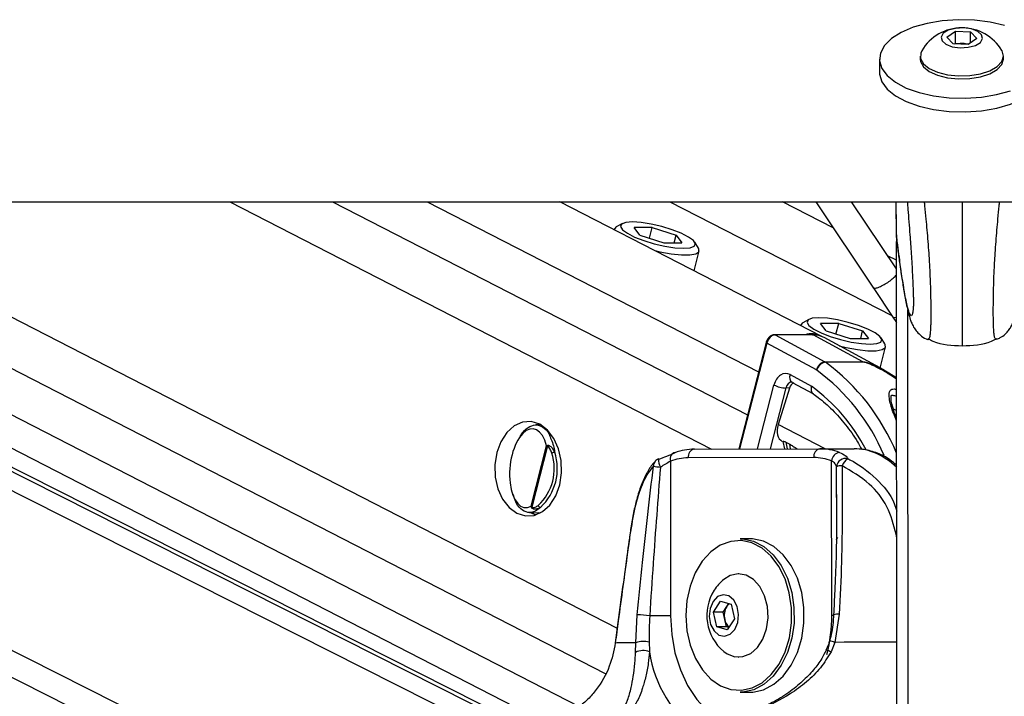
# Model space of a CAD drawing. Header units: millimetres. Extents: x 20 to 22981, y 40 to 19992.
# Tile 58 of 153: x 9293 to 9518, y 6500 to 6654. Entities that reach past the tile are written whole.
import ezdxf

# ---------------------------------------------------------------- set-up
doc = ezdxf.new("R2010")
doc.units = ezdxf.units.MM
doc.header["$LTSCALE"] = 2
doc.layers.add('COMPONENT_GEOMETRY', color=7, linetype='Continuous')
doc.styles.add('SLDTEXTSTYLE0', font='TXT', dxfattribs={"width": 0.75})
doc.dimstyles.new('SLDDIMSTYLE1', dxfattribs={"dimtxt": 100, "dimasz": 6.604, "dimexe": 0, "dimexo": 0.0625, "dimgap": 25, "dimtad": 0, "dimtih": 1, "dimtoh": 1, "dimdec": 1, "dimrnd": 1e-09, "dimzin": 12, "dimdsep": 46, "dimtxsty": 'SLDTEXTSTYLE0', "dimsah": 1, "dimcen": 0.09, "dimadec": 0, "dimazin": 3, "dimtfac": 1, "dimtdec": 1, "dimtofl": 0, "dimtmove": 0, "dimatfit": 3, "dimfxl": 1, "dimfrac": 2, "dimtolj": 1, "dimtzin": 12, "dimarcsym": 0})

# ---------------------------------------------------------------- blocks, each defined once
blk = doc.blocks.new('_D_5')
at = {"layer": 'COMPONENT_GEOMETRY', "color": 7}
for p, q in [((10523.29, 6612.47), (10523.29, 4529.82)), ((10323.22, 4509.51), (10292.75, 4509.51)), ((10292.75, 4509.51), (10292.75, 4350.76)), ((10723.36, 4509.51), (10753.83, 4509.51)), ((10753.83, 4509.51), (10753.83, 4350.76)), ((10292.75, 4350.76), (10323.22, 4350.76)), ((10753.83, 4350.76), (10723.36, 4350.76)), ((10523.29, 2118.49), (10523.29, 4201.14)), ((7030.65, 2118.49), (10529.64, 2118.49))]:
    blk.add_line(p, q, dxfattribs=at)
for points in [[(10523.29, 6612.47), (10522.28, 6605.86), (10524.31, 6605.86)], [(10523.29, 2118.49), (10524.31, 2125.1), (10522.28, 2125.1)]]:
    blk.add_solid(points, dxfattribs=at)
at = {"layer": 'COMPONENT_GEOMETRY', "color": 7, "char_height": 100, "attachment_point": 1, "style": 'SLDTEXTSTYLE0'}
for s, insert in [('7\'4.46"', (10323.22, 4479.66)), ('2247mm', (10250.52, 4330.05))]:
    blk.add_mtext(s, dxfattribs=dict(at, insert=insert))

msp = doc.modelspace()

# ---------------------------------------------------------------- linework, layer by layer
at = {"color": 7, "linetype": 'Continuous', "lineweight": 25}
for p, q in [((9504.95, 6649.99), (9506.92, 6651.36)), ((9506.92, 6651.36), (9510.37, 6651.23)), ((9506.92, 6648.62), (9506.92, 6651.36)), ((9510.37, 6651.23), (9511.85, 6649.73)), ((9510.37, 6648.71), (9510.37, 6651.23)), ((9506.43, 6648.5), (9504.95, 6649.99)), ((9509.88, 6648.37), (9506.43, 6648.5)), ((9506.74, 6648.49), (9506.92, 6648.62)), ((9506.92, 6648.62), (9508.65, 6648.55)), ((9508.65, 6648.55), (9510.07, 6648.5)), ((9511.85, 6649.73), (9509.88, 6648.37)), ((9489.61, 6645.01), (9489.61, 6641.93)), ((9498.91, 6645.69), (9498.91, 6645.02)), ((9517.91, 6645.05), (9517.91, 6645.71)), ((6966.76, 6612.47), (9506.66, 6612.47)), ((9415.7, 6489.2), (9171.49, 6612.47)), ((9182.22, 6612.47), (9414.56, 6493.07)), ((9476.47, 6581.74), (9416.69, 6612.47)), ((9479.02, 6606.54), (9467.49, 6612.47)), ((9475.07, 6612.47), (9488.23, 6592.73)), ((9493.47, 6597.13), (9483.25, 6612.47)), ((9493.46, 6604.55), (9493.45, 6612.47)), ((9493.46, 6604.55), (9493.45, 6612.47)), ((9493.46, 6604.55), (9493.45, 6612.47)), ((9493.46, 6606.78), (9493.45, 6612.47)), ((9493.46, 6604.88), (9493.45, 6612.47)), ((9493.46, 6606.38), (9493.45, 6612.47)), ((9506.66, 6612.47), (12046.56, 6612.47)), ((9429.11, 6606.2), (9429.09, 6606.09)), ((9430.96, 6607.47), (9429.57, 6606.7)), ((9437.78, 6606.57), (9433.63, 6606.57)), ((9434.94, 6604.83), (9433.63, 6606.57)), ((9437.16, 6604.13), (9437.78, 6606.57)), ((9437.78, 6606.57), (9443.24, 6604.83)), ((9493.46, 6604.87), (9493.46, 6606.38)), ((9434.94, 6604.83), (9440.39, 6603.1)), ((9442.79, 6603.1), (9443.24, 6604.83)), ((9443.24, 6604.83), (9444.54, 6603.1)), ((9448.33, 6601.88), (9447.47, 6603.23)), ((9493.46, 6604.88), (9493.46, 6604.87)), ((9493.46, 6604.87), (9493.52, 6604.23)), ((9493.63, 6480.13), (9493.46, 6603.42)), ((9493.47, 6599.12), (9493.46, 6603.42)), ((9493.46, 6600.12), (9493.46, 6603.42)), ((9440.39, 6603.1), (9444.54, 6603.1)), ((9447.33, 6596.72), (9448.48, 6601.22)), ((9493.47, 6599.12), (9491.45, 6600.15)), ((9493.46, 6600.01), (9493.46, 6600.12)), ((9493.46, 6599.12), (9493.46, 6600.12)), ((9488.14, 6592.86), (9492.63, 6586.13)), ((9473.5, 6585.61), (9472.1, 6584.84)), ((9492.63, 6586.13), (9493.49, 6584.91)), ((9471.65, 6584.34), (9471.62, 6584.24)), ((9480.32, 6584.71), (9476.17, 6584.71)), ((9477.47, 6582.98), (9476.17, 6584.71)), ((9477.47, 6582.98), (9482.92, 6581.24)), ((9479.69, 6582.27), (9480.32, 6584.71)), ((9480.32, 6584.71), (9485.77, 6582.98)), ((9485.33, 6581.24), (9485.77, 6582.98)), ((9485.77, 6582.98), (9487.08, 6581.24)), ((9474.35, 6582.12), (9465.67, 6582.12)), ((9465.82, 6582.08), (9477.16, 6575.94)), ((9474.5, 6582.08), (9465.82, 6582.08)), ((9485.84, 6575.94), (9474.5, 6582.08)), ((9490.59, 6574.07), (9476.97, 6581.47)), ((9482.92, 6581.24), (9487.08, 6581.24)), ((9490.86, 6580.02), (9490.01, 6581.37)), ((9463.76, 6580.35), (9457.52, 6556.04)), ((9475.24, 6574.07), (9463.92, 6580.2)), ((9489.77, 6574.51), (9491.02, 6579.36)), ((9477.16, 6575.94), (9485.84, 6575.94)), ((9486.02, 6575.83), (9477.34, 6575.83)), ((9493.5, 6572.31), (9490.58, 6574.06)), ((9469.22, 6573.01), (9474.13, 6570.35)), ((9469.08, 6569.93), (9466.5, 6561.61)), ((9469.08, 6569.93), (9468.27, 6569.96)), ((9469.64, 6571.26), (9469.68, 6571.25)), ((9469.68, 6571.25), (9474.53, 6568.62)), ((9412.32, 6561.56), (9411.2, 6561.54)), ((9410.14, 6542.98), (9413.68, 6556.76)), ((9413.88, 6556.73), (9410.3, 6542.79)), ((9447.4, 6556.01), (9476.03, 6556.09)), ((9467.46, 6557.77), (9467.61, 6557.69)), ((9467.6, 6557.74), (9467.94, 6556.07)), ((9468.25, 6557.62), (9469.13, 6557.17)), ((9476.03, 6556.09), (9483.82, 6556.09)), ((9474.62, 6554.09), (9445.98, 6554.01)), ((9441.92, 6553.24), (9441.97, 6518)), ((9478.74, 6518.1), (9478.69, 6553.34)), ((9479.79, 6544.94), (9479.8, 6545.62)), ((9409.76, 6541.55), (9412.32, 6541.48)), ((9412.1, 6541.36), (9411.84, 6541.5)), ((9460.07, 6535.55), (9457.81, 6535.55)), ((9457.52, 6527.55), (9457.48, 6527.55)), ((9451.73, 6518.79), (9453.38, 6521.35)), ((9453.38, 6521.35), (9455.78, 6520.61)), ((9454.77, 6520.07), (9455.22, 6520.79)), ((9455.78, 6520.61), (9456.52, 6517.31)), ((9434.02, 6511.8), (9434.37, 6518.21)), ((9452.48, 6515.49), (9451.73, 6518.79)), ((9453.94, 6518.79), (9451.73, 6518.79)), ((9453.94, 6518.79), (9454.77, 6520.07)), ((9454.31, 6517.14), (9453.94, 6518.79)), ((9480.45, 6518.33), (9479.43, 6511.92)), ((9454.69, 6515.49), (9454.31, 6517.14)), ((9456.52, 6517.31), (9454.87, 6514.75)), ((9454.87, 6514.75), (9452.48, 6515.49)), ((9454.69, 6515.49), (9452.48, 6515.49)), ((9455.24, 6515.32), (9454.69, 6515.49)), ((9433.97, 6509.61), (9434.02, 6511.8)), ((9479.43, 6511.92), (9478.56, 6509.73)), ((9457.48, 6508.55), (9457.52, 6508.55)), ((9457.81, 6500.55), (9460.07, 6500.55))]:
    msp.add_line(p, q, dxfattribs=at)
at = {"color": 8, "linetype": 'Continuous', "lineweight": 25}
for p, q in [((9408.45, 6444.99), (9076.67, 6612.47)), ((9411.43, 6449.63), (9088.85, 6612.47)), ((9419.56, 6481.98), (9161.06, 6612.47)), ((9418.91, 6486.62), (9169.58, 6612.47)), ((9196.94, 6612.47), (9421.1, 6497.27)), ((9217.54, 6612.47), (9427.06, 6504.79)), ((9240.37, 6612.47), (9429.78, 6515.13)), ((9341.46, 6612.47), (9451.29, 6556.02)), ((9364.84, 6612.47), (9459.51, 6563.81)), ((9386.45, 6612.47), (9462.03, 6573.62)), ((9441.82, 6612.47), (9492.4, 6586.47)), ((9493.46, 6604.55), (9493.45, 6612.47)), ((9493.46, 6604.55), (9493.45, 6612.47)), ((9493.46, 6604.55), (9493.45, 6612.47)), ((9493.67, 6446.52), (9493.46, 6603.42)), ((9493.47, 6599.12), (9493.46, 6603.42)), ((9493.46, 6600.12), (9493.46, 6603.42)), ((9493.46, 6599.71), (9493.46, 6600.12)), ((9493.46, 6599.73), (9493.46, 6599.71)), ((9493.46, 6599.12), (9493.46, 6599.71)), ((9496.25, 6441.7), (9496.05, 6587.82)), ((9463.92, 6580.2), (9457.71, 6556.04)), ((9461.8, 6556.05), (9465.55, 6570.64)), ((9468.27, 6569.96), (9464.7, 6556.06)), ((9493.51, 6564.79), (9492.79, 6565.15)), ((9477.24, 6556.09), (9466.5, 6561.61)), ((9468.25, 6557.62), (9468.57, 6556.07)), ((9469.35, 6556.07), (9469.13, 6557.17)), ((9479.8, 6545.62), (9479.82, 6552.01)), ((9493.42, 6536.59), (9493.55, 6536.61)), ((9493.55, 6535.67), (9493.42, 6536.59))]:
    msp.add_line(p, q, dxfattribs=at)
at = {"color": 7, "linetype": 'Continuous', "lineweight": 25, "flags": 128}
for points in [[(9518.17, 6652.71), (9514.85, 6653.47), (9511.28, 6653.91), (9507.6, 6654), (9503.95, 6653.75), (9500.47, 6653.16), (9497.3, 6652.26), (9494.55, 6651.09), (9492.34, 6649.68), (9490.74, 6648.09), (9489.83, 6646.38), (9489.62, 6644.63), (9490.14, 6642.89)], [(9508.02, 6647.6), (9509.86, 6647.71), (9511.48, 6648.14), (9512.63, 6648.83), (9513.13, 6649.69), (9512.92, 6650.57), (9512.02, 6651.34), (9510.57, 6651.89), (9508.78, 6652.13), (9506.94, 6652.02), (9505.32, 6651.59), (9504.17, 6650.9), (9503.67, 6650.04), (9503.88, 6649.16), (9504.78, 6648.39), (9506.23, 6647.84), (9508.02, 6647.6)], [(9499.26, 6646.93), (9499.01, 6646.36), (9498.98, 6645.13), (9499.65, 6643.94), (9500.96, 6642.87), (9502.83, 6642.02), (9505.11, 6641.44), (9507.64, 6641.18)], [(9507.64, 6641.18), (9510.22, 6641.25), (9512.67, 6641.65), (9514.8, 6642.35), (9516.46, 6643.3), (9517.52, 6644.43), (9517.91, 6645.65), (9517.59, 6646.88), (9517.54, 6646.95)], [(9498.91, 6645.02), (9498.98, 6644.46), (9499.65, 6643.27), (9500.96, 6642.21), (9502.83, 6641.35), (9505.11, 6640.77), (9507.64, 6640.51)], [(9507.64, 6640.51), (9510.22, 6640.58), (9512.67, 6640.98), (9514.8, 6641.68), (9516.46, 6642.63), (9517.52, 6643.76), (9517.91, 6644.98), (9517.91, 6645.05)], [(9489.61, 6641.93), (9489.63, 6641.55), (9490.15, 6639.81)], [(9490.14, 6642.89), (9491.36, 6641.23), (9493.24, 6639.71), (9495.7, 6638.4), (9498.64, 6637.35), (9501.97, 6636.59), (9505.54, 6636.16), (9509.21, 6636.06), (9512.86, 6636.32), (9516.34, 6636.9), (9519.51, 6637.8)], [(9490.15, 6639.81), (9491.37, 6638.15), (9493.24, 6636.64), (9495.7, 6635.33), (9498.65, 6634.28), (9501.97, 6633.52), (9505.54, 6633.08), (9509.22, 6632.99), (9512.87, 6633.24), (9516.35, 6633.83), (9519.52, 6634.73), (9522.26, 6635.9), (9524.48, 6637.31), (9526.07, 6638.9), (9526.99, 6640.61), (9527.21, 6641.98)], [(9433.24, 6607.84), (9431.72, 6607.72), (9430.8, 6607.36), (9430.56, 6606.8), (9431, 6606.08), (9432.1, 6605.26), (9433.76, 6604.41), (9435.86, 6603.59), (9438.22, 6602.87), (9440.64, 6602.31), (9442.95, 6601.95), (9444.94, 6601.83), (9446.45, 6601.95), (9447.37, 6602.31), (9447.62, 6602.87), (9447.18, 6603.59), (9446.08, 6604.41), (9444.41, 6605.26), (9442.32, 6606.08), (9439.96, 6606.8), (9437.53, 6607.36), (9435.23, 6607.72), (9433.24, 6607.84)], [(9429.57, 6606.7), (9429.45, 6606.62), (9429.1, 6606.09)], [(9438.37, 6601.32), (9439.49, 6601.06), (9442.08, 6600.57), (9444.42, 6600.32), (9446.34, 6600.32), (9447.71, 6600.57), (9448.42, 6601.06), (9448.41, 6601.74), (9448.33, 6601.88)], [(9475.77, 6585.98), (9474.26, 6585.86), (9473.34, 6585.5), (9473.09, 6584.94), (9473.53, 6584.22), (9474.63, 6583.4), (9476.29, 6582.55), (9478.39, 6581.73), (9480.75, 6581.01), (9483.18, 6580.45), (9485.48, 6580.09), (9487.47, 6579.97), (9488.99, 6580.09), (9489.91, 6580.45), (9490.15, 6581.01), (9489.71, 6581.73), (9488.61, 6582.55), (9486.95, 6583.4), (9484.85, 6584.22), (9482.49, 6584.94), (9480.07, 6585.5), (9477.76, 6585.86), (9475.77, 6585.98)], [(9472.1, 6584.84), (9471.98, 6584.77), (9471.63, 6584.23)], [(9474.35, 6582.12), (9474.42, 6582.11), (9474.5, 6582.08)], [(9480.45, 6579.58), (9482.02, 6579.2), (9484.61, 6578.72), (9486.95, 6578.46), (9488.88, 6578.46), (9490.24, 6578.72), (9490.95, 6579.2), (9490.94, 6579.88), (9490.86, 6580.02)], [(9406.9, 6541.37), (9408.84, 6540.76), (9410.83, 6540.89), (9412.74, 6541.74), (9414.42, 6543.25), (9415.76, 6545.33), (9416.68, 6547.84), (9417.11, 6550.59), (9417.02, 6553.4), (9416.42, 6556.09), (9415.35, 6558.47), (9413.88, 6560.37), (9412.11, 6561.67), (9410.17, 6562.28), (9408.17, 6562.16), (9406.27, 6561.31), (9404.59, 6559.79), (9403.25, 6557.71), (9402.33, 6555.21), (9401.9, 6552.46), (9401.98, 6549.64), (9402.59, 6546.95), (9403.66, 6544.58), (9405.13, 6542.67), (9406.9, 6541.37)], [(9439.31, 6553.71), (9439.22, 6553.77), (9439.2, 6553.77)], [(9442.96, 6555.17), (9442.69, 6555.13), (9442.45, 6555.02), (9442.24, 6554.84), (9442.07, 6554.6), (9441.95, 6554.31), (9441.88, 6553.98), (9441.87, 6553.61), (9441.92, 6553.24)], [(9409.98, 6541.54), (9410.29, 6541.37), (9411.2, 6540.99)], [(9432.66, 6536.48), (9432.66, 6536.46), (9432.69, 6536.42)], [(9445.43, 6518.02), (9445.68, 6514.58), (9446.42, 6511.28), (9447.61, 6508.26), (9449.21, 6505.64), (9451.15, 6503.52), (9453.34, 6502.01), (9455.71, 6501.15), (9458.16, 6500.98), (9460.58, 6501.51), (9462.87, 6502.71), (9464.94, 6504.55), (9466.71, 6506.94), (9468.11, 6509.78), (9469.07, 6512.96), (9469.55, 6516.36), (9469.55, 6519.82), (9469.05, 6523.2), (9468.08, 6526.38), (9466.68, 6529.22), (9464.91, 6531.6), (9462.83, 6533.42), (9460.53, 6534.62), (9458.11, 6535.13), (9455.67, 6534.95), (9453.3, 6534.08), (9451.11, 6532.55), (9449.17, 6530.42), (9447.58, 6527.79), (9446.4, 6524.77), (9445.67, 6521.46), (9445.43, 6518.02)], [(9457.81, 6535.55), (9458.41, 6535.53), (9460.88, 6535), (9463.23, 6533.78), (9465.36, 6531.91), (9467.18, 6529.48), (9468.61, 6526.57), (9469.6, 6523.32), (9470.11, 6519.86), (9470.12, 6516.32), (9469.62, 6512.85), (9468.64, 6509.59), (9467.21, 6506.68), (9465.4, 6504.23), (9463.28, 6502.36), (9460.93, 6501.12), (9458.46, 6500.58), (9457.81, 6500.55)], [(9460.07, 6500.55), (9460.72, 6500.58), (9463.19, 6501.12), (9465.54, 6502.36), (9467.66, 6504.23), (9469.47, 6506.68), (9470.9, 6509.59), (9471.88, 6512.85), (9472.38, 6516.32), (9472.38, 6519.86), (9471.87, 6523.32), (9470.88, 6526.57), (9469.44, 6529.48), (9467.62, 6531.91), (9465.5, 6533.78), (9463.15, 6535), (9460.67, 6535.53), (9460.07, 6535.55)], [(9454.11, 6509.84), (9454.88, 6509.29), (9456.65, 6508.63), (9458.48, 6508.66), (9460.24, 6509.39), (9461.79, 6510.76), (9463.02, 6512.67), (9463.84, 6514.99), (9464.19, 6517.53), (9464.04, 6520.11), (9463.4, 6522.53), (9462.33, 6524.63), (9460.9, 6526.23), (9459.21, 6527.23), (9457.39, 6527.55), (9455.58, 6527.17), (9454.11, 6526.27)], [(9451.64, 6521.25), (9450.97, 6519.66), (9450.77, 6517.83), (9451.09, 6516.03), (9451.87, 6514.54), (9452.99, 6513.58), (9454.29, 6513.31), (9455.56, 6513.75), (9456.61, 6514.86), (9457.29, 6516.44), (9457.48, 6518.28), (9457.17, 6520.07), (9456.39, 6521.57), (9455.27, 6522.52), (9453.97, 6522.8), (9452.7, 6522.35), (9451.64, 6521.25)], [(9441.97, 6518), (9441.47, 6518), (9440.92, 6518), (9440.32, 6518), (9439.69, 6518), (9439.05, 6518), (9438.41, 6518), (9437.78, 6518), (9437.2, 6518)], [(9429.34, 6511.82), (9429.34, 6511.81), (9429.35, 6511.77)], [(9434.02, 6511.8), (9433.21, 6511.8), (9432.48, 6511.79), (9431.8, 6511.79), (9431.18, 6511.79), (9430.63, 6511.78), (9430.14, 6511.78), (9429.72, 6511.78), (9429.35, 6511.77)]]:
    msp.add_lwpolyline(points, dxfattribs=at)
at = {"color": 8, "linetype": 'Continuous', "lineweight": 25, "flags": 128}
for points in [[(9493.48, 6586.07), (9492.91, 6586), (9492.63, 6586.12)], [(9465.67, 6582.12), (9465.74, 6582.11), (9465.82, 6582.08)], [(9463.76, 6580.35), (9463.76, 6580.35), (9463.77, 6580.32), (9463.8, 6580.28), (9463.85, 6580.24), (9463.92, 6580.2)], [(9441.97, 6518), (9442.22, 6513.72), (9442.97, 6509.56), (9444.2, 6505.63), (9445.86, 6502.04), (9447.92, 6498.89), (9450.32, 6496.26), (9453, 6494.22), (9454.67, 6493.33)], [(9478.74, 6518.1), (9479.15, 6518.1), (9479.25, 6518.1)], [(9493.58, 6511.95), (9492.54, 6511.95), (9490.31, 6511.94), (9488.1, 6511.94), (9485.9, 6511.94), (9483.72, 6511.93), (9481.56, 6511.93), (9479.43, 6511.92)]]:
    msp.add_lwpolyline(points, dxfattribs=at)
at = {"color": 7, "linetype": 'Continuous', "lineweight": 25}
for centre, radius, start, end in [((9508.41, 6641.51), 10.63, 30.7879, 149.3661), ((9508.41, 6642.51), 6.05, 87.7149, 99.886), ((9508.47, 6643.01), 5.54, 75.2475, 88.1832), ((9474.05, 6576.86), 5.45, 63.5987, 105.2637), ((9474.57, 6577.01), 5.07, 61.6601, 90.7037), ((9477.55, 6573.61), 2.36, 99.6315, 168.7709), ((9474.94, 6573.52), 0.625, 55.1585, 61.4957), ((9477.73, 6573.33), 2.53, 98.9059, 163.842), ((9476.26, 6574.29), 1.87, 55.1585, 61.4957), ((9484.94, 6574.29), 1.87, 55.1585, 61.4957), ((9468.57, 6576.92), 6.97, 244.295, 267.4999), ((9414.55, 6556.78), 0.674, 172.4477, 184.7458), ((9447.46, 6543.63), 12.38, 90.2987, 111.3119), ((9447.75, 6554.27), 1.78, 101.4244, 188.1495), ((9476.39, 6554.34), 1.78, 101.4244, 188.1495), ((9476.04, 6543.73), 12.36, 68.9808, 90.0143), ((9404.03, 6551.52), 11.4, 312.8826, 18.2961), ((9404.13, 6551.52), 12, 312.8826, 18.2961), ((9415.6, 6553.71), 1.58, 92.8139, 118.4525), ((9439.91, 6551.9), 2, 110.8418, 137.3378), ((9446.04, 6542.67), 11.35, 90.2987, 111.3119), ((9474.62, 6542.76), 11.33, 68.9808, 90.0143), ((9480.86, 6553.12), 2.18, 100.3518, 174.2793), ((9481.88, 6551.83), 2.07, 75.2888, 174.8801), ((9483.89, 6551.24), 2.98, 119.9624, 160.5735), ((9446.16, 6605.67), 54.17, 261.4021, 263.0886), ((9481.03, 6548.87), 3.36, 89.0636, 110.9948), ((9410.7, 6542.49), 0.507, 142.7762, 155.9389), ((9412.4, 6543.37), 0.652, 197.9606, 260.5105), ((9460.85, 6518.05), 10.63, 129.3893, 147.2359), ((9460.85, 6518.05), 10.63, 147.2359, 230.6107), ((9456.78, 6518.81), 2.38, 125.9742, 147.9576), ((9434.02, 6494.81), 23.4, 82.2042, 89.1581), ((9458.15, 6518.05), 3.95, 149.1522, 193.309), ((9457.24, 6517.7), 2.98, 190.7119, 229.5283), ((9435.86, 6506.75), 5.38, 76.8355, 110.0544), ((9435.68, 6506.44), 3.61, 66.0447, 118.2292)]:
    msp.add_arc(centre, radius, start, end, dxfattribs=at)
at = {"color": 8, "linetype": 'Continuous', "lineweight": 25}
for centre, radius, start, end in [((9447.59, 6536.35), 46.77, 22.9256, 53.6726), ((9448.11, 6536.33), 49.13, 22.4258, 53.501), ((9470.62, 6572.44), 1.51, 157.7007, 231.6911), ((9449.5, 6536.65), 41.74, 27.3839, 53.8429), ((9443.45, 6553.78), 4.25, 180.1843, 206.2532), ((9439.58, 6552.24), 1.52, 138.8837, 184.6565), ((9479, 6536.2), 1.13, 311.4037, 347.0915), ((9443.19, 6517.97), 35.54, 345.664, 0.2144), ((9480.04, 6515.59), 2.78, 81.5948, 108.6302), ((9475.07, 6496.82), 15.72, 73.9028, 78.4372), ((9465.68, 6514.1), 28.87, 188.6971, 233.3065), ((9476.62, 6506.11), 4.11, 61.8621, 78.0553)]:
    msp.add_arc(centre, radius, start, end, dxfattribs=at)
at = {"color": 7, "linetype": 'Continuous', "lineweight": 25}
for centre, major_axis, ratio, start_param, end_param in [((9465.33, 6580.2), (0.93, 1.77), 0.663275, 0.333452, 1.904248), ((9468.21, 6569.27), (0, 4), 0.706963, 5.916984, 7.504924), ((9470.41, 6569.25), (0.19, 1.99), 0.721843, 0.368313, 1.291597), ((9409.67, 6551.65), (0.94, 8.98), 0.482038, 5.366836, 9.745045), ((9469.3, 6561.32), (1.86, 3.54), 0.676908, 1.835365, 3.146859)]:
    msp.add_ellipse(centre, major_axis=major_axis, ratio=ratio, start_param=start_param, end_param=end_param, dxfattribs=at)
at = {"color": 8, "linetype": 'Continuous', "lineweight": 25}
for centre, major_axis, ratio, start_param, end_param in [((9469.62, 6569.27), (-0.07, 2), 0.713577, 6.236535, 7.480923), ((9483.92, 6532.09), (-0.12, 24), 0.707102, 5.673655, 6.28145)]:
    msp.add_ellipse(centre, major_axis=major_axis, ratio=ratio, start_param=start_param, end_param=end_param, dxfattribs=at)
at = {"color": 7, "linetype": 'Continuous', "lineweight": 25}
for points, knots in [([(9495.93, 6612.47), (9495.99, 6611.89), (9496.12, 6610.41), (9496.32, 6607.9), (9496.53, 6605.25), (9496.71, 6602.79), (9496.86, 6600.58), (9497, 6598.24), (9497.13, 6596.06), (9497.22, 6594.06), (9497.28, 6592.61), (9497.32, 6591.44), (9497.34, 6590.7), (9497.35, 6590.06), (9497.35, 6589.58), (9497.35, 6589.12), (9497.34, 6588.7), (9497.31, 6588.24), (9497.29, 6588.03), (9497.28, 6587.9)], [0, 0, 0, 0, 0.084075, 0.21342, 0.343142, 0.430832, 0.518776, 0.60792, 0.697811, 0.756126, 0.815407, 0.842644, 0.870412, 0.888518, 0.907238, 0.92263, 0.945456, 0.968843, 1, 1, 1, 1]), ([(9493.5, 6604.23), (9493.56, 6603.69), (9493.75, 6602.11), (9493.94, 6600.71), (9494.07, 6599.78)], [0, 0, 0, 0, 0.340251, 1, 1, 1, 1]), ([(9494.07, 6599.78), (9494.17, 6599.05), (9494.47, 6596.75), (9494.97, 6593.46), (9495.58, 6589.86), (9496.11, 6587.38), (9496.56, 6585.83), (9496.91, 6584.85), (9497.3, 6584), (9497.91, 6583.03), (9498.87, 6582.04), (9499.83, 6581.3), (9500.51, 6581.12), (9500.64, 6581.08)], [0, 0, 0, 0, 0.093371, 0.293786, 0.480967, 0.679985, 0.780336, 0.837503, 0.8838, 0.919111, 0.954307, 0.991016, 1, 1, 1, 1]), ([(9516.34, 6581.11), (9516.62, 6581.21), (9517.38, 6581.48), (9518.32, 6582.25), (9519.12, 6583.14), (9519.65, 6583.98), (9520.02, 6584.76), (9520.33, 6585.6), (9520.71, 6586.85), (9521.21, 6588.98), (9521.79, 6592.22), (9522.3, 6595.58), (9522.61, 6597.88), (9522.71, 6598.69)], [0, 0, 0, 0, 0.020858, 0.055011, 0.087864, 0.122428, 0.162797, 0.216873, 0.299247, 0.465267, 0.681943, 0.888055, 1, 1, 1, 1]), ([(9465.67, 6582.12), (9465.48, 6582.1), (9465.09, 6582.05), (9464.54, 6581.69), (9464.08, 6581.15), (9463.85, 6580.66), (9463.77, 6580.39), (9463.76, 6580.35)], [0, 0, 0, 0, 0.224252, 0.4537, 0.708751, 0.960287, 1, 1, 1, 1]), ([(9500.56, 6581.1), (9500.57, 6581.09), (9500.6, 6581.06), (9500.62, 6581.06), (9500.64, 6581.06)], [0, 0, 0, 0, 0.396978, 1, 1, 1, 1]), ([(9500.63, 6581.24), (9501.02, 6581.03), (9503.41, 6579.77), (9506.18, 6579.68), (9508.49, 6579.61)], [0, 0, 0, 0, 0.162063, 1, 1, 1, 1]), ([(9508.49, 6579.61), (9510.81, 6579.69), (9513.58, 6579.78), (9515.97, 6581.05), (9516.36, 6581.26)], [0, 0, 0, 0, 0.837937, 1, 1, 1, 1]), ([(9516.42, 6581.12), (9516.41, 6581.11), (9516.39, 6581.09), (9516.36, 6581.08), (9516.35, 6581.08)], [0, 0, 0, 0, 0.399399, 1, 1, 1, 1]), ([(9474.13, 6570.35), (9474.12, 6570.34), (9474.08, 6570.21), (9474.01, 6569.88), (9474.01, 6569.39), (9474.16, 6568.93), (9474.37, 6568.76), (9474.46, 6568.68)], [0, 0, 0, 0, 0.017952, 0.17762, 0.468959, 0.759982, 1, 1, 1, 1]), ([(9474.44, 6568.66), (9474.83, 6568.38), (9476.36, 6567.3), (9478.9, 6565.03), (9481.9, 6561.62), (9484.14, 6558.57), (9485.24, 6556.54), (9485.56, 6555.95)], [0, 0, 0, 0, 0.092566, 0.359482, 0.625809, 0.891521, 1, 1, 1, 1]), ([(9493.52, 6562.99), (9493.36, 6563.42), (9492.9, 6564.63), (9492.47, 6566.14), (9492.19, 6567.46), (9492.3, 6568.28), (9492.24, 6568.24), (9492.46, 6568.31), (9492.81, 6568.29), (9493.17, 6568.21), (9493.42, 6568.12), (9493.51, 6568.08)], [0, 0, 0, 0, 0.1397405, 0.3991231, 0.5729557, 0.710043, 0.8479786, 0.8924746, 0.9334447, 0.9773088, 1, 1, 1, 1]), ([(9407.68, 6558.87), (9407.75, 6559.02), (9408.25, 6560), (9409.47, 6561.05), (9411.17, 6561.74), (9412.84, 6561.19), (9414.1, 6559.97), (9414.55, 6558.64), (9414.69, 6558.23)], [0, 0, 0, 0, 0.037642, 0.241332, 0.452486, 0.672277, 0.898308, 1, 1, 1, 1]), ([(9413.68, 6556.76), (9413.68, 6556.76), (9413.74, 6556.8), (9413.81, 6556.84), (9413.88, 6556.87)], [0, 0, 0, 0, 0.028617, 1, 1, 1, 1]), ([(9413.88, 6556.73), (9413.81, 6556.74), (9413.74, 6556.75), (9413.68, 6556.76), (9413.68, 6556.76)], [0, 0, 0, 0, 0.971367, 1, 1, 1, 1]), ([(9413.88, 6556.87), (9413.92, 6556.88), (9414.04, 6556.92), (9414.26, 6556.86), (9414.6, 6556.66), (9415.08, 6556.17), (9415.36, 6555.62), (9415.52, 6555.28)], [0, 0, 0, 0, 0.060695, 0.184545, 0.294065, 0.574644, 1, 1, 1, 1]), ([(9414.85, 6555.09), (9414.75, 6555.4), (9414.58, 6555.9), (9414.3, 6556.39), (9414.1, 6556.62), (9413.98, 6556.72), (9413.9, 6556.73), (9413.88, 6556.73)], [0, 0, 0, 0, 0.455671, 0.745011, 0.850638, 0.957061, 1, 1, 1, 1]), ([(9467.62, 6557.75), (9467.62, 6557.77), (9467.62, 6557.83), (9467.85, 6557.8), (9468.09, 6557.7), (9468.24, 6557.63), (9468.25, 6557.62)], [0, 0, 0, 0, 0.285498, 0.624472, 0.950397, 1, 1, 1, 1]), ([(9469.13, 6557.17), (9469.37, 6557.02), (9469.9, 6556.72), (9470.52, 6556.3), (9470.86, 6556.08)], [0, 0, 0, 0, 0.455329, 1, 1, 1, 1]), ([(9493.53, 6552.36), (9493.03, 6552.78), (9491.68, 6553.93), (9489.19, 6555.15), (9486.41, 6555.97), (9484.6, 6556.06), (9483.82, 6556.09)], [0, 0, 0, 0, 0.178252, 0.480235, 0.775495, 1, 1, 1, 1]), ([(9439.31, 6553.71), (9439.93, 6553.96), (9441.28, 6554.5), (9442.37, 6554.93), (9442.96, 6555.17)], [0, 0, 0, 0, 0.461861, 1, 1, 1, 1]), ([(9480.47, 6555.27), (9480.97, 6555.04), (9481.9, 6554.61), (9482.24, 6554.07), (9482.41, 6553.82)], [0, 0, 0, 0, 0.538139, 1, 1, 1, 1]), ([(9438.47, 6553.2), (9438.29, 6553.03), (9437.52, 6552.29), (9436.45, 6550.49), (9435.22, 6547.81), (9434.26, 6544.77), (9433.49, 6541.51), (9432.98, 6538.76), (9432.75, 6537.01), (9432.68, 6536.47)], [0, 0, 0, 0, 0.0552411, 0.2323859, 0.4189866, 0.6028492, 0.7602048, 0.9259574, 1, 1, 1, 1]), ([(9438.06, 6552.12), (9437.99, 6552.04), (9437.01, 6550.98), (9435.44, 6548.28), (9433.75, 6542.93), (9433.04, 6538.59), (9432.69, 6536.42)], [0, 0, 0, 0, 0.025047, 0.371523, 0.686338, 1, 1, 1, 1]), ([(9434.37, 6518.21), (9434.76, 6522.19), (9435.86, 6533.49), (9437.19, 6544.79), (9438.06, 6552.12)], [0, 0, 0, 0, 0.351724, 1, 1, 1, 1]), ([(9439.64, 6551.9), (9439.07, 6544.58), (9438.19, 6533.28), (9437.45, 6521.97), (9437.2, 6518)], [0, 0, 0, 0, 0.648203, 1, 1, 1, 1]), ([(9441.92, 6553.24), (9441.55, 6553.02), (9440.86, 6552.62), (9440.03, 6552.13), (9439.64, 6551.9)], [0, 0, 0, 0, 0.530587, 1, 1, 1, 1]), ([(9479.82, 6552.01), (9479.74, 6552.24), (9479.56, 6552.72), (9478.99, 6553.12), (9478.69, 6553.34)], [0, 0, 0, 0, 0.469413, 1, 1, 1, 1]), ([(9481.08, 6552.23), (9481.12, 6544.91), (9481.17, 6533.62), (9480.64, 6522.31), (9480.45, 6518.33)], [0, 0, 0, 0, 0.648276, 1, 1, 1, 1]), ([(9493.42, 6536.59), (9492.86, 6538.74), (9491.73, 6543.06), (9487.23, 6548.64), (9483.24, 6550.97), (9481.08, 6552.23)], [0, 0, 0, 0, 0.313753, 0.62866, 1, 1, 1, 1]), ([(9412.29, 6542.72), (9411.91, 6542.4), (9410.97, 6541.63), (9409.37, 6541.39), (9407.76, 6542.27), (9406.58, 6543.79), (9406.22, 6545.23), (9406.1, 6545.68)], [0, 0, 0, 0, 0.163165, 0.397297, 0.64066, 0.889319, 1, 1, 1, 1]), ([(9479.82, 6545.62), (9479.84, 6543.26), (9479.88, 6535.95), (9479.59, 6526.81), (9479.23, 6520.04), (9479.13, 6518.22)], [0, 0, 0, 0, 0.258831, 0.800542, 1, 1, 1, 1]), ([(9410.24, 6542.69), (9410.2, 6542.79), (9410.16, 6542.88), (9410.14, 6542.98), (9410.14, 6542.98)], [0, 0, 0, 0, 0.9713832, 1, 1, 1, 1]), ([(9410.14, 6542.98), (9410.14, 6542.98), (9410.18, 6542.92), (9410.24, 6542.85), (9410.3, 6542.79)], [0, 0, 0, 0, 0.028633, 1, 1, 1, 1]), ([(9412.29, 6542.72), (9412.25, 6542.69), (9411.99, 6542.54), (9411.57, 6542.37), (9411.08, 6542.3), (9410.75, 6542.33), (9410.51, 6542.42), (9410.33, 6542.54), (9410.26, 6542.65), (9410.24, 6542.69)], [0, 0, 0, 0, 0.070103, 0.395135, 0.587131, 0.731052, 0.841657, 0.936351, 1, 1, 1, 1]), ([(9410.3, 6542.79), (9410.32, 6542.77), (9410.37, 6542.72), (9410.56, 6542.66), (9411.02, 6542.71), (9411.46, 6542.93), (9411.75, 6543.14), (9411.78, 6543.16)], [0, 0, 0, 0, 0.045344, 0.125649, 0.375686, 0.92411, 1, 1, 1, 1]), ([(9432.66, 6536.48), (9432.38, 6534.42), (9431.24, 6526.2), (9430.16, 6517.98), (9429.34, 6511.82)], [0, 0, 0, 0, 0.2501, 1, 1, 1, 1]), ([(9432.69, 6536.42), (9432.51, 6535.12), (9431.6, 6528.58), (9430.49, 6520.36), (9429.58, 6513.45), (9429.35, 6511.77)], [0, 0, 0, 0, 0.159188, 0.795943, 1, 1, 1, 1]), ([(9437.2, 6518), (9437.14, 6516.99), (9437.03, 6514.97), (9437.06, 6512.99), (9437.08, 6511.99)], [0, 0, 0, 0, 0.497144, 1, 1, 1, 1]), ([(9479.14, 6518.22), (9479.11, 6517.79), (9479.02, 6515.97), (9478.74, 6513.94), (9478.24, 6512.41), (9478.19, 6512.23)], [0, 0, 0, 0, 0.211719, 0.906096, 1, 1, 1, 1]), ([(9429.35, 6511.77), (9428.99, 6509.97), (9428.19, 6506.08), (9425.66, 6501.78), (9423.17, 6498.91), (9421.79, 6497.79), (9421.11, 6497.24)], [0, 0, 0, 0, 0.301539, 0.649276, 0.826766, 1, 1, 1, 1]), ([(9437.08, 6511.99), (9437.1, 6511.61), (9437.12, 6510.84), (9437.13, 6510.1), (9437.14, 6509.73)], [0, 0, 0, 0, 0.498803, 1, 1, 1, 1]), ([(9478.2, 6512.23), (9478.13, 6511.95), (9477.96, 6511.23), (9477.61, 6510.57), (9477.39, 6510.17)], [0, 0, 0, 0, 0.379599, 1, 1, 1, 1]), ([(9431.03, 6496.51), (9431.42, 6497.22), (9432.21, 6498.65), (9432.94, 6501.27), (9433.48, 6504.11), (9433.83, 6506.79), (9433.93, 6508.78), (9433.97, 6509.61)], [0, 0, 0, 0, 0.245373, 0.495297, 0.678097, 0.864612, 1, 1, 1, 1]), ([(9437.14, 6509.73), (9437.06, 6508.87), (9436.87, 6506.85), (9436.33, 6504.08), (9435.51, 6501.16), (9434.43, 6498.42), (9433.37, 6496.96), (9432.83, 6496.22)], [0, 0, 0, 0, 0.135243, 0.316731, 0.502899, 0.748887, 1, 1, 1, 1]), ([(9477.42, 6510.16), (9477.11, 6509.5), (9476.34, 6507.87), (9474.51, 6505.47), (9471.99, 6502.86), (9468.83, 6500.37), (9465.49, 6498.23), (9463.15, 6497.19), (9462.14, 6496.73)], [0, 0, 0, 0, 0.102179, 0.255592, 0.427605, 0.620658, 0.834549, 1, 1, 1, 1]), ([(9478.56, 6509.73), (9477.81, 6508.5), (9476.26, 6505.96), (9472.98, 6502.82), (9468.46, 6499.43), (9464.77, 6497.69), (9462.46, 6496.6)], [0, 0, 0, 0, 0.2024016, 0.4159377, 0.6350239, 1, 1, 1, 1])]:
    msp.add_open_spline(points, degree=3, knots=knots, dxfattribs=at)
at = {"color": 8, "linetype": 'Continuous', "lineweight": 25}
for points, knots in [([(9500.64, 6581.06), (9500.68, 6581.05), (9500.77, 6581.01), (9500.91, 6581.11), (9501.04, 6581.35), (9501.14, 6581.69), (9501.23, 6582.21), (9501.29, 6582.82), (9501.34, 6583.69), (9501.37, 6584.53), (9501.38, 6585.53), (9501.39, 6586.71), (9501.39, 6588.04), (9501.38, 6589.59), (9501.35, 6591.24), (9501.31, 6592.79), (9501.25, 6594.62), (9501.18, 6596.28), (9501.09, 6597.98), (9501.01, 6599.32), (9500.89, 6601.16), (9500.72, 6603.41), (9500.51, 6606.01), (9500.26, 6608.72), (9500.05, 6610.88), (9499.92, 6612.15), (9499.88, 6612.47)], [0, 0, 0, 0, 0.038197, 0.090548, 0.135469, 0.180645, 0.207613, 0.262191, 0.289951, 0.321521, 0.353753, 0.381411, 0.414003, 0.447732, 0.482309, 0.517732, 0.544283, 0.598155, 0.625434, 0.657573, 0.689812, 0.754813, 0.82113, 0.887706, 0.971978, 1, 1, 1, 1]), ([(9508.45, 6612.47), (9508.45, 6611.72), (9508.45, 6610.21), (9508.46, 6607.86), (9508.46, 6605.44), (9508.46, 6602.92), (9508.47, 6600.72), (9508.47, 6598.89), (9508.47, 6597.27), (9508.47, 6595.36), (9508.48, 6593.54), (9508.48, 6591.68), (9508.48, 6590.19), (9508.48, 6588.55), (9508.48, 6587.15), (9508.49, 6585.71), (9508.49, 6584.42), (9508.49, 6583.02), (9508.49, 6581.9), (9508.49, 6581.03), (9508.49, 6580.46), (9508.49, 6580.04), (9508.49, 6579.76), (9508.49, 6579.6), (9508.49, 6579.56), (9508.49, 6579.61), (9508.49, 6579.62)], [0, 0, 0, 0, 0.058892, 0.118116, 0.176267, 0.234606, 0.293797, 0.323605, 0.353495, 0.397248, 0.441537, 0.46353, 0.508014, 0.530634, 0.563286, 0.596889, 0.629541, 0.663013, 0.723605, 0.760737, 0.803372, 0.846347, 0.890082, 0.933982, 0.992651, 1, 1, 1, 1]), ([(9516.35, 6581.08), (9516.31, 6581.07), (9516.21, 6581.03), (9516.08, 6581.13), (9515.94, 6581.37), (9515.82, 6581.79), (9515.74, 6582.37), (9515.68, 6583.05), (9515.64, 6583.71), (9515.61, 6584.54), (9515.59, 6585.55), (9515.58, 6586.73), (9515.58, 6588.06), (9515.59, 6589.61), (9515.61, 6591.26), (9515.65, 6592.81), (9515.7, 6594.64), (9515.77, 6596.3), (9515.85, 6598), (9515.93, 6599.34), (9516.05, 6601.19), (9516.21, 6603.43), (9516.41, 6606.03), (9516.65, 6608.74), (9516.85, 6610.9), (9516.98, 6612.16), (9517.02, 6612.47)], [0, 0, 0, 0, 0.038358, 0.090736, 0.135681, 0.180881, 0.235079, 0.262481, 0.290255, 0.321842, 0.354091, 0.381763, 0.414373, 0.448119, 0.482714, 0.518155, 0.54472, 0.59862, 0.625914, 0.658069, 0.690326, 0.75536, 0.821712, 0.888323, 0.972638, 1, 1, 1, 1]), ([(9497.28, 6587.9), (9497.27, 6587.79), (9497.24, 6587.41), (9497.18, 6587.05), (9497.1, 6586.72), (9496.97, 6586.44), (9496.78, 6586.41), (9496.53, 6586.79), (9496.28, 6587.47), (9496, 6588.5), (9495.67, 6589.95), (9495.26, 6592.12), (9494.79, 6594.96), (9494.31, 6598.28), (9493.86, 6601.59), (9493.59, 6603.78), (9493.46, 6604.88)], [0, 0, 0, 0, 0.011741, 0.038771, 0.065123, 0.091643, 0.158766, 0.226648, 0.291762, 0.357102, 0.449069, 0.541324, 0.670999, 0.801133, 0.900489, 1, 1, 1, 1]), ([(9488.18, 6592.89), (9488.24, 6592.82), (9488.38, 6592.67), (9489.08, 6592.8), (9490.07, 6593.21), (9491.22, 6593.85), (9492.31, 6594.63), (9493.12, 6595.34), (9493.38, 6595.68), (9493.47, 6595.81)], [0, 0, 0, 0, 0.123696, 0.28095, 0.438203, 0.595457, 0.752711, 0.909965, 1, 1, 1, 1]), ([(9485.84, 6575.94), (9485.9, 6575.93), (9486.06, 6575.93), (9486.4, 6575.87), (9486.99, 6575.71), (9487.8, 6575.41), (9488.91, 6574.92), (9489.85, 6574.48), (9490.43, 6574.14), (9490.58, 6574.06)], [0, 0, 0, 0, 0.046998, 0.124099, 0.213473, 0.411577, 0.611405, 0.903788, 1, 1, 1, 1]), ([(9493.5, 6571.98), (9492.89, 6572.4), (9491.69, 6573.21), (9490.02, 6574.15), (9488.69, 6574.84), (9487.69, 6575.3), (9486.98, 6575.59), (9486.46, 6575.76), (9486.18, 6575.82), (9486.06, 6575.82), (9486.02, 6575.83)], [0, 0, 0, 0, 0.267676, 0.51804, 0.684842, 0.796164, 0.901196, 0.944881, 0.979722, 1, 1, 1, 1]), ([(9493.52, 6562.49), (9493.29, 6563.04), (9492.52, 6564.85), (9491.96, 6566.83), (9491.73, 6568.53), (9491.92, 6569.32), (9492.36, 6569.67), (9492.88, 6569.77), (9493.31, 6569.68), (9493.51, 6569.64)], [0, 0, 0, 0, 0.15411, 0.509736, 0.690479, 0.815429, 0.888737, 0.950259, 1, 1, 1, 1]), ([(9414.69, 6558.23), (9414.9, 6557.77), (9415.28, 6556.93), (9415.45, 6555.8), (9415.52, 6555.28)], [0, 0, 0, 0, 0.5404407, 1, 1, 1, 1]), ([(9482.41, 6553.82), (9482.56, 6553.75), (9484.88, 6552.59), (9488.8, 6549.59), (9492.54, 6545.33), (9493.38, 6542.46), (9493.54, 6541.89)], [0, 0, 0, 0, 0.032403, 0.482523, 0.896163, 1, 1, 1, 1])]:
    msp.add_open_spline(points, degree=3, knots=knots, dxfattribs=at)

# ---------------------------------------------------------------- dimensions: what is measured, and where the dimension line sits
at = {"layer": 'COMPONENT_GEOMETRY', "color": 7}
dim = msp.add_linear_dim(base=(10523.29, 6612.47), p1=(7028.11, 2118.49), p2=(12075.31, 6612.47), angle=90, dimstyle='SLDDIMSTYLE1', dxfattribs=at)
dim.commit()
dim.dimension.update_dxf_attribs({"geometry": '_D_5', "text_midpoint": (10523.29, 4365.48), "dimtype": 160})

doc.saveas('drawing.dxf')
